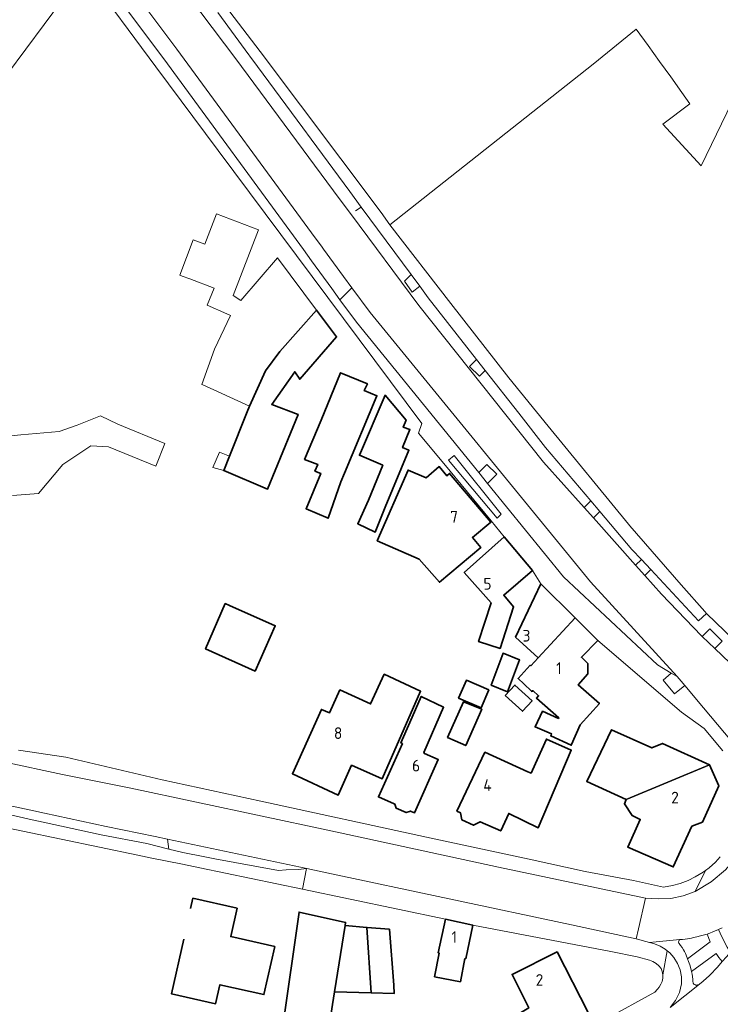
# Model space of a CAD drawing. Header units: metres. Extents: x 247671 to 248163, y 480051 to 480453.
# Tile 3 of 13: x 247841 to 247949, y 480172 to 480324. Entities that reach past the tile are written whole.
import ezdxf
from ezdxf.enums import TextEntityAlignment as Align

# ---------------------------------------------------------------- set-up
doc = ezdxf.new("R2010")
doc.units = ezdxf.units.M
for name, color, linetype, lineweight in [('B-XX-GR-GROENVOORZIENING-GV', 80, 'Continuous', 18), ('B-XX-OG-BEBOUWING-GV', 7, 'Continuous', 35), ('B-XX-OG-BEBOUWING-T18', 10, 'Continuous', 18), ('B-XX-OG-TERREIN_ERF-GV', 7, 'Continuous', 18), ('B-XX-VH-ONVERHARD-GV', 252, 'Continuous', 18), ('B-XX-VH-VERHARDING_GESLOTEN-GV', 252, 'Continuous', 18), ('B-XX-VH-VERHARDING_OPEN-GV', 252, 'Continuous', 18)]:
    doc.layers.add(name, color=color, linetype=linetype, lineweight=lineweight)
doc.layers.add('DLX_TERR_OBJ', color=150, linetype='Continuous', true_color=0x007fff)
doc.styles.add('NLCS-ISO-M-T18', font='NLCS-ISO.ttf', dxfattribs={"height": 1.8})

msp = doc.modelspace()

# ---------------------------------------------------------------- linework, layer by layer
at = {"layer": 'B-XX-GR-GROENVOORZIENING-GV'}
for points in [[(247907.87, 480256.73), (247907.01, 480256.04), (247914.47, 480247.08), (247915.11, 480247.73)], [(247946.79, 480183.06), (247946.38, 480182.94), (247945.81, 480182.78), (247945.21, 480182.63), (247944.72, 480182.52), (247944.4, 480182.45), (247944.09, 480182.4), (247943.78, 480182.34), (247943.42, 480182.29), (247943.02, 480182.24), (247942.6, 480182.21), (247942.51, 480182.11), (247942.47, 480182.05), (247942.43, 480181.97), (247942.42, 480181.88), (247942.42, 480181.79), (247942.42, 480181.78), (247942.45, 480181.68), (247942.51, 480181.59), (247942.72, 480181.31), (247942.94, 480180.99), (247943.18, 480180.62), (247943.32, 480180.36), (247943.46, 480180.09), (247943.58, 480179.83), (247943.8, 480179.27), (247947.27, 480181.86)], [(247949.12, 480178.84), (247948.63, 480179.45), (247948.2, 480180.07), (247944.4, 480177.32), (247944.49, 480176.91), (247944.55, 480176.51), (247944.6, 480176.06), (247944.63, 480175.69), (247944.64, 480175.61), (247944.66, 480175.53), (247944.7, 480175.44), (247944.75, 480175.37), (247944.81, 480175.32), (247944.87, 480175.28), (247944.95, 480175.24), (247945.04, 480175.23), (247945.07, 480175.22), (247945.14, 480175.22), (247945.23, 480175.22), (247945.34, 480175.23), (247945.44, 480175.26), (247945.63, 480175.33), (247946.18, 480175.8), (247946.72, 480176.29), (247947.11, 480176.66), (247947.62, 480177.17), (247947.99, 480177.56), (247948.38, 480177.99)]]:
    msp.add_lwpolyline(points, close=True, dxfattribs=at)
msp.add_lwpolyline([(247949.13, 480184.02), (247948.58, 480183.77), (247948.8, 480183.23), (247949.31, 480182.11)], dxfattribs=at)
at = {"layer": 'B-XX-OG-BEBOUWING-GV'}
for points in [[(247886.7, 480279.11), (247881.04, 480272.77), (247878.8, 480269.78), (247876.38, 480264.34), (247875.99, 480263.48), (247873.28, 480256.65), (247872.4, 480254.42), (247879.14, 480251.58), (247883.85, 480263.08), (247879.79, 480264.61), (247883.33, 480269.64), (247884.09, 480268.48), (247889.76, 480275.03)], [(247887.41, 480262.18), (247884.85, 480256.15), (247886.87, 480255.38), (247886.43, 480254.35), (247887.33, 480253.99), (247885.06, 480248.54), (247888.46, 480247.1), (247890.44, 480252.68), (247891.01, 480254.05), (247895.97, 480265.94), (247894.03, 480266.75), (247894.52, 480267.77), (247890.38, 480269.5)], [(247897.25, 480248.79), (247900.89, 480257.55), (247899.92, 480257.96), (247901.06, 480260.75), (247900.04, 480261.11), (247900.47, 480262.18), (247897.22, 480266.03), (247893.27, 480256.8), (247896.88, 480255.25), (247894.69, 480249.87), (247893.03, 480246.23), (247895.73, 480244.97)], [(247895.99, 480243.62), (247902.48, 480240.78), (247905.59, 480237.24), (247911.96, 480242.59), (247910.68, 480244.11), (247913.5, 480246.48), (247907.17, 480254), (247906.74, 480253.64), (247905.57, 480255.04), (247903.57, 480253.33), (247900.76, 480254.5)], [(247915.58, 480244.22), (247909.41, 480238.72), (247913.56, 480234.06), (247911.63, 480228.11), (247914.93, 480227.04), (247917.02, 480233.46), (247915.49, 480235.26), (247919.92, 480239.03)], [(247920.78, 480225.6), (247926.5, 480231.74), (247921.2, 480236.98), (247917.31, 480228.78)], [(247872.61, 480233.96), (247869.6, 480226.98), (247877.22, 480223.56), (247880.33, 480230.54), (247873.3, 480233.64)], [(247923.92, 480216.25), (247921.49, 480217.36), (247920.33, 480214.95), (247922.87, 480213.89), (247922.78, 480213.68), (247922.73, 480213.57), (247925.88, 480212.15), (247925.92, 480212.24), (247927.28, 480215.26), (247930.22, 480218.58), (247926.98, 480221.45), (247928.46, 480223.12), (247928.43, 480224.75), (247927.46, 480225.69), (247929.99, 480228.29), (247926.5, 480231.74), (247920.78, 480225.6), (247919.66, 480224.39), (247919.59, 480224.46), (247917.73, 480222.43), (247917.71, 480222.4), (247918.61, 480221.57), (247919.79, 480220.49), (247919.86, 480220.42), (247919.98, 480220.56), (247920.85, 480219.76), (247920.54, 480219.41), (247923.97, 480216.36)], [(247913.58, 480221.38), (247916.1, 480220.34), (247917.93, 480225.27), (247915.4, 480226.3), (247913.57, 480221.38)], [(247897.07, 480223.09), (247895.01, 480218.49), (247890.28, 480220.66), (247888.66, 480217.12), (247887.44, 480217.66), (247882.96, 480207.74), (247890, 480204.45), (247892.08, 480209.07), (247896.79, 480206.98), (247902.69, 480220.44)], [(247908.55, 480219.37), (247912, 480217.89), (247913.19, 480220.66), (247909.74, 480222.15)], [(247915.74, 480219.81), (247918.4, 480217.38), (247919.86, 480218.97), (247917.21, 480221.41)], [(247901.25, 480201.93), (247901.75, 480201.71), (247905.41, 480209.92), (247903.29, 480210.85), (247903.22, 480211.01), (247906.24, 480217.99), (247902.8, 480219.65), (247901.05, 480215.66), (247899.66, 480212.5), (247899.91, 480212.4), (247896.2, 480204.19), (247898.62, 480203.11), (247898.74, 480203.05), (247898.92, 480202.43), (247900.48, 480201.78), (247901.12, 480201.99)], [(247906.84, 480213.34), (247908.02, 480212.81), (247909.66, 480212.08), (247912.12, 480217.68), (247911.86, 480217.79), (247909.32, 480218.84)], [(247932.07, 480214.5), (247928.31, 480206.54), (247934.36, 480203.78), (247934.07, 480203.11), (247935.27, 480201.32), (247936.52, 480200.72), (247934.59, 480196.47), (247941.6, 480193.4), (247944.46, 480199.67), (247946.07, 480200.3), (247948.6, 480205.89), (247947.19, 480209.12), (247939.95, 480212.39), (247938.31, 480211.76)], [(247919.2, 480208.03), (247912.59, 480211.05), (247908.28, 480202), (247908.83, 480201.74), (247909.07, 480200.63), (247910.86, 480199.82), (247911.88, 480200.36), (247915.05, 480198.96), (247916.27, 480201.63), (247920.78, 480199.42), (247925.88, 480211.4), (247922.06, 480213.08), (247919.94, 480208.31), (247919.72, 480207.84), (247919.22, 480208.06)], [(247889.46, 480174.15), (247891.07, 480184.37), (247891.15, 480184.85), (247883.99, 480186.46), (247881.43, 480168.52), (247877.11, 480167.78), (247882.25, 480157.71), (247876.41, 480154.59), (247877.06, 480153.46), (247873.23, 480151.54), (247877.8, 480142.65), (247877.82, 480142.6), (247885.73, 480146.49), (247882.36, 480153.06), (247884.06, 480153.9), (247885.82, 480150.55), (247896.07, 480155.78), (247888.74, 480169.62)], [(247905.39, 480180.18), (247905.55, 480180.15), (247904.84, 480176.5), (247908.83, 480175.73), (247909.53, 480179.28), (247909.64, 480179.26), (247910.76, 480184.42), (247906.51, 480185.34)], [(247895.07, 480174.02), (247894.43, 480184.09), (247891.07, 480184.37), (247889.46, 480174.15)], [(247895.07, 480174.02), (247898.64, 480173.94), (247898.56, 480175.19), (247897.9, 480183.8), (247894.43, 480184.09)], [(247923.7, 480180.35), (247916.78, 480176.86), (247919.34, 480171.7), (247918.08, 480170.92), (247920.17, 480166.78), (247928.48, 480171.01)]]:
    msp.add_lwpolyline(points, close=True, dxfattribs=at)
msp.add_lwpolyline([(247866.23, 480182.26), (247864.34, 480173.88), (247871.14, 480172.34), (247871.8, 480175.27), (247878.57, 480173.74), (247880.24, 480181.14), (247873.47, 480182.67), (247874.46, 480187.04), (247867.66, 480188.58), (247867.3, 480186.99)], dxfattribs=at)
at = {"layer": 'B-XX-OG-TERREIN_ERF-GV'}
for points in [[(247949.21, 480211.3), (247946.33, 480214.72), (247942.88, 480217.21), (247929.99, 480228.29), (247927.46, 480225.69), (247928.43, 480224.75), (247928.46, 480223.12), (247926.98, 480221.45), (247930.22, 480218.58), (247927.28, 480215.26), (247925.92, 480212.24), (247925.88, 480212.15), (247922.73, 480213.57), (247922.78, 480213.68), (247922.87, 480213.89), (247920.33, 480214.95), (247921.49, 480217.36), (247923.92, 480216.25), (247923.97, 480216.36), (247920.54, 480219.41), (247920.85, 480219.76), (247919.98, 480220.56), (247919.86, 480220.42), (247919.79, 480220.49), (247918.61, 480221.57), (247917.71, 480222.4), (247917.73, 480222.43), (247919.59, 480224.46), (247919.66, 480224.39), (247920.78, 480225.6), (247917.31, 480228.78), (247921.2, 480236.98), (247919.92, 480239.03), (247915.49, 480235.26), (247917.02, 480233.46), (247914.93, 480227.04), (247911.63, 480228.11), (247913.56, 480234.06), (247909.41, 480238.72), (247915.58, 480244.22), (247913.58, 480246.7), (247906.3, 480255.53), (247902.36, 480260.18), (247902.9, 480261.66), (247871.52, 480303.73), (247861.94, 480316.58), (247851.23, 480331.09)], [(247847.59, 480326.97), (247839.11, 480315.52)], [(247950.6, 480311.11), (247945.91, 480301.36), (247940.01, 480307.77), (247944.17, 480310.9), (247942.92, 480312.64), (247941.2, 480315.03), (247939.49, 480317.4), (247937.71, 480319.87), (247935.88, 480322.41), (247929.26, 480317.02), (247897.94, 480292.24), (247907.34, 480280.16), (247916.26, 480268.7), (247922.32, 480261.28), (247934.68, 480246.16), (247934.89, 480245.92), (247942.82, 480236.84), (247946.44, 480232.71), (247946.72, 480232.44), (247956.45, 480223.05)], [(247834.32, 480259.24), (247841.18, 480259.92), (247847.06, 480260.44), (247849.83, 480261.44), (247853.44, 480262.86), (247856.08, 480261.58), (247863.31, 480258.6), (247861.96, 480255.12), (247854.66, 480258.06), (247851.94, 480258.22), (247847.64, 480255.38), (247843.9, 480250.9), (247839.86, 480250.58)], [(247840.78, 480211.37), (247848.11, 480210.29), (247862.94, 480206.8), (247870.52, 480205.16), (247878.09, 480203.52), (247903.59, 480198.01), (247919.4, 480194.59), (247928.04, 480192.72), (247935.47, 480191.29), (247940.07, 480190.28), (247941.49, 480190.54), (247942.66, 480190.86), (247943.89, 480191.33), (247944.99, 480191.86), (247946.2, 480192.6), (247946.55, 480192.85), (247947.1, 480193.26), (247948.11, 480194.16), (247948.84, 480194.94)], [(247931.1, 480169.92), (247938.74, 480174.14), (247939.16, 480174.56), (247939.42, 480174.91), (247939.7, 480175.34), (247939.88, 480175.78), (247939.97, 480176.3), (247939.99, 480176.77), (247939.91, 480177.29), (247939.72, 480177.79), (247939.35, 480178.17), (247938.94, 480178.51), (247938.45, 480178.82), (247937.96, 480179.04), (247936.03, 480179.57), (247931.97, 480180.4), (247910.76, 480184.42), (247909.64, 480179.26), (247909.53, 480179.28), (247908.83, 480175.73), (247904.84, 480176.5), (247905.55, 480180.15), (247905.39, 480180.18), (247906.51, 480185.34), (247884.5, 480189.97), (247868.7, 480193.29), (247866.03, 480193.82), (247861.34, 480194.77), (247859.16, 480195.2), (247823.72, 480202.59)], [(247867.3, 480186.99), (247867.66, 480188.58), (247874.46, 480187.04), (247873.47, 480182.67), (247880.24, 480181.14), (247878.57, 480173.74), (247871.8, 480175.27), (247871.14, 480172.34), (247864.34, 480173.88), (247866.23, 480182.26)], [(247881.43, 480168.52), (247883.99, 480186.46), (247891.15, 480184.85), (247891.07, 480184.37), (247894.43, 480184.09), (247897.9, 480183.8), (247898.56, 480175.19), (247898.64, 480173.94), (247895.07, 480174.02), (247889.46, 480174.15), (247888.74, 480169.62)]]:
    msp.add_lwpolyline(points, dxfattribs=at)
for points in [[(247872.4, 480254.42), (247870.74, 480254.88), (247871.74, 480257.24), (247873.28, 480256.65), (247875.99, 480263.48), (247876.38, 480264.34), (247869.06, 480267.69), (247869.04, 480267.69), (247870.95, 480273.11), (247873.45, 480278.32), (247872.88, 480278.57), (247869.84, 480279.92), (247870.94, 480282.49), (247867.17, 480283.93), (247866, 480284.37), (247865.62, 480284.52), (247867.7, 480289.96), (247869.5, 480289.27), (247871.29, 480293.96), (247877.73, 480291.51), (247873.87, 480281.38), (247875.04, 480280.61), (247880.68, 480287.16), (247886.7, 480279.11), (247889.76, 480275.03), (247884.09, 480268.48), (247883.33, 480269.64), (247879.79, 480264.61), (247883.85, 480263.08), (247879.14, 480251.58)], [(247887.33, 480253.99), (247886.43, 480254.35), (247886.87, 480255.38), (247884.85, 480256.15), (247887.41, 480262.18), (247890.38, 480269.5), (247894.52, 480267.77), (247894.03, 480266.75), (247895.97, 480265.94), (247891.01, 480254.05), (247890.44, 480252.68), (247888.46, 480247.1), (247885.06, 480248.54)], [(247894.69, 480249.87), (247896.88, 480255.25), (247893.27, 480256.8), (247897.22, 480266.03), (247900.47, 480262.18), (247900.04, 480261.11), (247901.06, 480260.75), (247899.92, 480257.96), (247900.89, 480257.55), (247897.25, 480248.79), (247895.73, 480244.97), (247893.03, 480246.23)], [(247895.99, 480243.62), (247900.76, 480254.5), (247903.57, 480253.33), (247905.57, 480255.04), (247906.74, 480253.64), (247907.17, 480254), (247913.5, 480246.48), (247910.68, 480244.11), (247911.96, 480242.59), (247905.59, 480237.24), (247902.48, 480240.78)], [(247872.61, 480233.96), (247873.3, 480233.64), (247880.33, 480230.54), (247877.22, 480223.56), (247869.6, 480226.98)], [(247913.58, 480221.38), (247913.57, 480221.38), (247915.4, 480226.3), (247917.93, 480225.27), (247916.1, 480220.34)], [(247897.07, 480223.09), (247902.69, 480220.44), (247896.79, 480206.98), (247892.08, 480209.07), (247890, 480204.45), (247882.96, 480207.74), (247887.44, 480217.66), (247888.66, 480217.12), (247890.28, 480220.66), (247895.01, 480218.49)], [(247908.55, 480219.37), (247909.74, 480222.15), (247913.19, 480220.66), (247912, 480217.89)], [(247915.74, 480219.81), (247917.21, 480221.41), (247919.86, 480218.97), (247918.4, 480217.38)], [(247901.75, 480201.71), (247901.25, 480201.93), (247901.12, 480201.99), (247900.48, 480201.78), (247898.92, 480202.43), (247898.74, 480203.05), (247898.62, 480203.11), (247896.2, 480204.19), (247899.91, 480212.4), (247899.66, 480212.5), (247901.05, 480215.66), (247902.8, 480219.65), (247906.24, 480217.99), (247903.22, 480211.01), (247903.29, 480210.85), (247905.41, 480209.92)], [(247908.02, 480212.81), (247906.84, 480213.34), (247909.32, 480218.84), (247911.86, 480217.79), (247912.12, 480217.68), (247909.66, 480212.08)], [(247932.07, 480214.5), (247938.31, 480211.76), (247939.95, 480212.39), (247947.19, 480209.12), (247948.6, 480205.89), (247946.07, 480200.3), (247944.46, 480199.67), (247941.6, 480193.4), (247934.59, 480196.47), (247936.52, 480200.72), (247935.27, 480201.32), (247934.07, 480203.11), (247934.36, 480203.78), (247928.31, 480206.54)], [(247912.59, 480211.05), (247919.2, 480208.03), (247919.22, 480208.06), (247919.72, 480207.84), (247919.94, 480208.31), (247922.06, 480213.08), (247925.88, 480211.4), (247920.78, 480199.42), (247916.27, 480201.63), (247915.05, 480198.96), (247911.88, 480200.36), (247910.86, 480199.82), (247909.07, 480200.63), (247908.83, 480201.74), (247908.28, 480202)], [(247923.7, 480180.35), (247928.48, 480171.01), (247920.17, 480166.78), (247918.08, 480170.92), (247919.34, 480171.7), (247916.78, 480176.86)]]:
    msp.add_lwpolyline(points, close=True, dxfattribs=at)
at = {"layer": 'B-XX-VH-ONVERHARD-GV'}
for points in [[(247911.67, 480254.12), (247913.02, 480252.46), (247914.41, 480253.85), (247912.9, 480255.36)], [(247929.29, 480247.13), (247930.3, 480248.14), (247928.92, 480249.77), (247927.87, 480248.72)], [(247936.69, 480240.74), (247935.8, 480239.86), (247937.23, 480238.27), (247938.14, 480239.18)], [(247947.99, 480227.02), (247949.12, 480228.14), (247947.22, 480230.06), (247946.03, 480228.89)], [(247941.27, 480223.23), (247940.03, 480222.18), (247941.81, 480220.04), (247943.4, 480221.35), (247942.83, 480222.03), (247942.21, 480222.71)]]:
    msp.add_lwpolyline(points, close=True, dxfattribs=at)
at = {"layer": 'B-XX-VH-VERHARDING_GESLOTEN-GV'}
for points in [[(247847.32, 480343.16), (247865.18, 480319.3), (247886.48, 480290.26), (247887.44, 480288.96), (247887.76, 480288.53), (247890.85, 480284.31), (247892.12, 480282.58), (247894.92, 480278.76), (247928.84, 480237.28), (247942.21, 480222.71), (247942.83, 480222.03), (247943.4, 480221.35), (247946.27, 480217.91), (247950.58, 480212.77)], [(247956.21, 480219.16), (247947.99, 480227.02), (247946.03, 480228.89), (247945.93, 480228.98), (247939.8, 480235.41), (247937.23, 480238.27), (247935.8, 480239.86), (247929.29, 480247.13), (247927.87, 480248.72), (247921.6, 480255.72), (247902.42, 480279.84), (247891.92, 480294), (247890.18, 480296.34), (247874.24, 480317.84), (247857.94, 480339.5)], [(247952.49, 480196.76), (247951.53, 480195.15), (247949.65, 480192.97), (247947.43, 480191.12), (247944.95, 480189.64), (247943.13, 480188.93), (247941.21, 480188.56), (247939.26, 480188.47), (247937.31, 480188.61), (247936.24, 480183.86), (247935.89, 480182.34), (247937.95, 480181.77), (247942.6, 480182.21)], [(247942.6, 480182.21), (247943.02, 480182.24), (247943.42, 480182.29), (247943.78, 480182.34), (247944.09, 480182.4), (247944.4, 480182.45), (247944.72, 480182.52), (247945.21, 480182.63), (247945.81, 480182.78), (247946.38, 480182.94), (247946.79, 480183.06), (247947.2, 480183.19), (247947.7, 480183.39), (247948.58, 480183.77), (247949.13, 480184.02)], [(247949.12, 480178.84), (247948.38, 480177.99), (247947.99, 480177.56), (247947.62, 480177.17), (247947.11, 480176.66), (247946.72, 480176.29), (247946.18, 480175.8), (247945.63, 480175.33), (247941.12, 480171.77)]]:
    msp.add_lwpolyline(points, dxfattribs=at)
at = {"layer": 'B-XX-VH-VERHARDING_OPEN-GV'}
for points in [[(247950.58, 480212.77), (247946.27, 480217.91), (247943.4, 480221.35), (247941.81, 480220.04), (247940.03, 480222.18), (247941.27, 480223.23), (247939.17, 480224.51), (247924.72, 480238.08), (247913.02, 480252.46), (247911.67, 480254.12), (247892.82, 480277.28), (247890.29, 480280.74), (247889.01, 480282.48), (247885.92, 480286.7), (247884.65, 480288.44), (247863.16, 480317.8), (247848.6, 480337.26)], [(247871.51, 480324.96), (247876.26, 480318.44), (247876.4, 480318.24), (247877.57, 480316.66), (247884.55, 480307.21), (247885.86, 480305.43), (247891.8, 480297.39), (247893.57, 480295), (247901.24, 480284.61), (247902.56, 480282.83), (247903.88, 480281.04), (247911.32, 480271.55), (247912.64, 480269.86), (247917.8, 480263.28), (247921.94, 480258), (247928.92, 480249.77), (247930.3, 480248.14), (247935.24, 480242.3), (247936.69, 480240.74), (247938.14, 480239.18), (247945.48, 480231.3), (247946.72, 480232.44), (247946.44, 480232.71), (247942.82, 480236.84), (247934.89, 480245.92), (247934.68, 480246.16), (247922.32, 480261.28), (247916.26, 480268.7), (247907.34, 480280.16), (247897.94, 480292.24), (247896.62, 480294.16), (247878.02, 480318.94), (247867.18, 480333.16)], [(247851.23, 480331.09), (247861.94, 480316.58), (247871.52, 480303.73), (247902.9, 480261.66), (247902.36, 480260.18), (247906.3, 480255.53), (247913.58, 480246.7), (247915.58, 480244.22), (247919.92, 480239.03), (247921.2, 480236.98), (247926.5, 480231.74), (247929.99, 480228.29), (247942.88, 480217.21), (247946.33, 480214.72), (247949.21, 480211.3)], [(247927.87, 480248.72), (247928.92, 480249.77), (247921.94, 480258), (247917.8, 480263.28), (247912.64, 480269.86), (247911.75, 480268.97), (247910.24, 480270.47), (247911.32, 480271.55), (247903.88, 480281.04), (247902.56, 480282.83), (247901.41, 480281.9), (247900.2, 480283.59), (247901.24, 480284.61), (247893.57, 480295), (247892.66, 480294.44)], [(247891.92, 480294), (247902.42, 480279.84), (247921.6, 480255.72), (247927.87, 480248.72)], [(247820.29, 480213.49), (247847.58, 480207.62), (247858.08, 480205.54), (247888.42, 480199.06), (247914.7, 480193.38), (247937.31, 480188.61), (247939.26, 480188.47), (247941.21, 480188.56), (247943.13, 480188.93), (247944.95, 480189.64), (247946.55, 480192.85), (247946.2, 480192.6), (247944.99, 480191.86), (247943.89, 480191.33), (247942.66, 480190.86), (247941.49, 480190.54), (247940.07, 480190.28), (247935.47, 480191.29), (247928.04, 480192.72), (247919.4, 480194.59), (247903.59, 480198.01), (247878.09, 480203.52), (247870.52, 480205.16), (247862.94, 480206.8), (247848.11, 480210.29), (247840.78, 480211.37)], [(247829.69, 480204.91), (247843.14, 480202.02), (247844.78, 480201.67), (247854.32, 480199.62), (247861.83, 480198.07), (247863.72, 480197.67), (247885.17, 480193.16), (247888.28, 480192.5), (247925.94, 480184.48), (247935.89, 480182.34), (247936.24, 480183.86), (247937.31, 480188.61), (247914.7, 480193.38), (247888.42, 480199.06), (247858.08, 480205.54), (247847.58, 480207.62), (247820.29, 480213.49)], [(247823.72, 480202.59), (247859.16, 480195.2), (247861.34, 480194.77), (247866.03, 480193.82), (247868.7, 480193.29), (247884.5, 480189.97), (247885.11, 480193.15), (247883.88, 480193), (247882, 480192.96), (247880.84, 480192.84), (247871, 480194.64), (247869.5, 480194.94), (247866.12, 480195.62), (247863.92, 480196.16), (247860.58, 480197), (247853.52, 480198.33), (247844.59, 480200.28), (247842.89, 480200.63), (247829.32, 480203.77)], [(247948.84, 480194.94), (247948.11, 480194.16), (247947.1, 480193.26), (247946.55, 480192.85), (247944.95, 480189.64), (247947.43, 480191.12), (247949.65, 480192.97)], [(247941.12, 480171.77), (247941.96, 480172.84), (247942.54, 480174.07), (247942.86, 480175.39), (247942.88, 480176.48), (247942.65, 480177.55), (247942.23, 480178.54), (247941.66, 480179.47), (247941.07, 480180.17), (247940.66, 480180.5), (247939.99, 480176.77), (247939.97, 480176.3), (247939.88, 480175.78), (247939.7, 480175.34), (247939.42, 480174.91), (247939.16, 480174.56), (247938.74, 480174.14), (247931.1, 480169.92)]]:
    msp.add_lwpolyline(points, dxfattribs=at)
for points in [[(247892.12, 480282.58), (247890.29, 480280.74), (247892.82, 480277.28), (247911.67, 480254.12), (247912.9, 480255.36), (247914.41, 480253.85), (247913.02, 480252.46), (247924.72, 480238.08), (247939.17, 480224.51), (247941.27, 480223.23), (247942.21, 480222.71), (247928.84, 480237.28), (247894.92, 480278.76)], [(247915.11, 480247.73), (247914.47, 480247.08), (247907.01, 480256.04), (247907.87, 480256.73)], [(247935.8, 480239.86), (247936.69, 480240.74), (247935.24, 480242.3), (247930.3, 480248.14), (247929.29, 480247.13)], [(247946.03, 480228.89), (247947.22, 480230.06), (247949.12, 480228.14), (247947.99, 480227.02), (247956.21, 480219.16), (247956.37, 480219.01), (247958.07, 480220.83), (247958.27, 480221.05), (247957.24, 480222.13), (247956.36, 480222.95), (247956.45, 480223.05), (247946.72, 480232.44), (247945.48, 480231.3), (247938.14, 480239.18), (247937.23, 480238.27), (247939.8, 480235.41), (247945.93, 480228.98)], [(247863.72, 480197.67), (247863.92, 480196.16), (247866.12, 480195.62), (247869.5, 480194.94), (247871, 480194.64), (247880.84, 480192.84), (247882, 480192.96), (247883.88, 480193), (247885.11, 480193.15), (247885.17, 480193.16)], [(247885.11, 480193.15), (247884.5, 480189.97), (247906.51, 480185.34), (247910.76, 480184.42), (247931.97, 480180.4), (247936.03, 480179.57), (247937.96, 480179.04), (247938.45, 480178.82), (247938.94, 480178.51), (247939.35, 480178.17), (247939.72, 480177.79), (247939.91, 480177.29), (247939.99, 480176.77), (247940.66, 480180.5), (247940.36, 480180.75), (247939.57, 480181.21), (247938.72, 480181.55), (247937.95, 480181.77), (247935.89, 480182.34), (247925.94, 480184.48), (247888.28, 480192.5), (247885.17, 480193.16)], [(247946.79, 480183.06), (247947.27, 480181.86), (247943.8, 480179.27), (247943.95, 480178.86), (247944.14, 480178.31), (247944.3, 480177.74), (247944.4, 480177.32), (247948.2, 480180.07), (247948.63, 480179.45), (247949.12, 480178.84), (247949.77, 480179.57), (247950.08, 480179.94), (247950.37, 480180.33), (247949.9, 480181.07), (247949.31, 480182.11), (247948.8, 480183.23), (247948.58, 480183.77), (247947.7, 480183.39), (247947.2, 480183.19)], [(247943.8, 480179.27), (247943.58, 480179.83), (247943.46, 480180.09), (247943.32, 480180.36), (247943.18, 480180.62), (247942.94, 480180.99), (247942.72, 480181.31), (247942.51, 480181.59), (247942.45, 480181.68), (247942.42, 480181.78), (247942.42, 480181.79), (247942.42, 480181.88), (247942.43, 480181.97), (247942.47, 480182.05), (247942.51, 480182.11), (247942.6, 480182.21), (247937.95, 480181.77), (247938.72, 480181.55), (247939.57, 480181.21), (247940.36, 480180.75), (247940.66, 480180.5), (247941.07, 480180.17), (247941.66, 480179.47), (247942.23, 480178.54), (247942.65, 480177.55), (247942.88, 480176.48), (247942.86, 480175.39), (247942.54, 480174.07), (247941.96, 480172.84), (247941.12, 480171.77), (247945.63, 480175.33), (247945.44, 480175.26), (247945.34, 480175.23), (247945.23, 480175.22), (247945.14, 480175.22), (247945.07, 480175.22), (247945.04, 480175.23), (247944.95, 480175.24), (247944.87, 480175.28), (247944.81, 480175.32), (247944.75, 480175.37), (247944.7, 480175.44), (247944.66, 480175.53), (247944.64, 480175.61), (247944.63, 480175.69), (247944.6, 480176.06), (247944.55, 480176.51), (247944.49, 480176.91), (247944.4, 480177.32), (247944.3, 480177.74), (247944.14, 480178.31), (247943.95, 480178.86)]]:
    msp.add_lwpolyline(points, close=True, dxfattribs=at)
at = {"layer": 'DLX_TERR_OBJ'}
for points in [[(247932.07, 480214.5, 0), (247928.31, 480206.54, 0)], [(247928.31, 480206.54, 0), (247932.07, 480214.5, 0)], [(247928.31, 480206.54, 0), (247932.07, 480214.5, 0)], [(247932.07, 480214.5, 0), (247928.31, 480206.54, 0)], [(247938.31, 480211.76, 0), (247932.07, 480214.5, 0)], [(247932.07, 480214.5, 0), (247932.07, 480214.5, 0)], [(247932.07, 480214.5, 0), (247938.31, 480211.76, 0)], [(247932.07, 480214.5, 0), (247932.07, 480214.5, 0)], [(247932.07, 480214.5, 0), (247938.31, 480211.76, 0)], [(247938.31, 480211.76, 0), (247932.07, 480214.5, 0)], [(247939.95, 480212.39, 0), (247938.31, 480211.76, 0)], [(247938.31, 480211.76, 0), (247939.95, 480212.39, 0)], [(247938.31, 480211.76, 0), (247939.95, 480212.39, 0)], [(247939.95, 480212.39, 0), (247938.31, 480211.76, 0)], [(247938.31, 480211.76, 0), (247938.31, 480211.76, 0)], [(247938.31, 480211.76, 0), (247938.31, 480211.76, 0)], [(247947.19, 480209.12, 0), (247939.95, 480212.39, 0)], [(247939.95, 480212.39, 0), (247939.95, 480212.39, 0)], [(247939.95, 480212.39, 0), (247947.19, 480209.12, 0)], [(247939.95, 480212.39, 0), (247939.95, 480212.39, 0)], [(247939.95, 480212.39, 0), (247947.19, 480209.12, 0)], [(247947.19, 480209.12, 0), (247939.95, 480212.39, 0)], [(247934.36, 480203.78, 0), (247947.19, 480209.12, 0)], [(247947.19, 480209.12, 0), (247934.36, 480203.78, 0)], [(247947.19, 480209.12, 0), (247934.36, 480203.78, 0)], [(247934.36, 480203.78, 0), (247947.19, 480209.12, 0)], [(247947.19, 480209.12, 0), (247947.19, 480209.12, 0)], [(247947.19, 480209.12, 0), (247947.19, 480209.12, 0)], [(247928.31, 480206.54, 0), (247928.31, 480206.54, 0)], [(247928.31, 480206.54, 0), (247934.36, 480203.78, 0)], [(247934.36, 480203.78, 0), (247928.31, 480206.54, 0)], [(247928.31, 480206.54, 0), (247928.31, 480206.54, 0)], [(247934.36, 480203.78, 0), (247928.31, 480206.54, 0)], [(247928.31, 480206.54, 0), (247934.36, 480203.78, 0)], [(247934.36, 480203.78, 0), (247934.36, 480203.78, 0)], [(247934.36, 480203.78, 0), (247934.36, 480203.78, 0)]]:
    msp.add_polyline3d(points, dxfattribs=at)

# ---------------------------------------------------------------- texts
at = {"layer": 'B-XX-OG-BEBOUWING-T18', "style": 'NLCS-ISO-M-T18'}
for s, p in [('7', (247907.85, 480247.31)), ('5', (247913, 480237)), ('3', (247919, 480229)), ('1', (247924, 480224)), ('8', (247890, 480214)), ('6', (247902, 480209)), ('4', (247913, 480206)), ('2', (247941.86, 480204.08)), ('1', (247907.88, 480182.61)), ('2', (247921, 480176))]:
    msp.add_text(s, height=1.8, dxfattribs=at).set_placement(p, align=Align.MIDDLE_CENTER)

doc.saveas('drawing.dxf')
